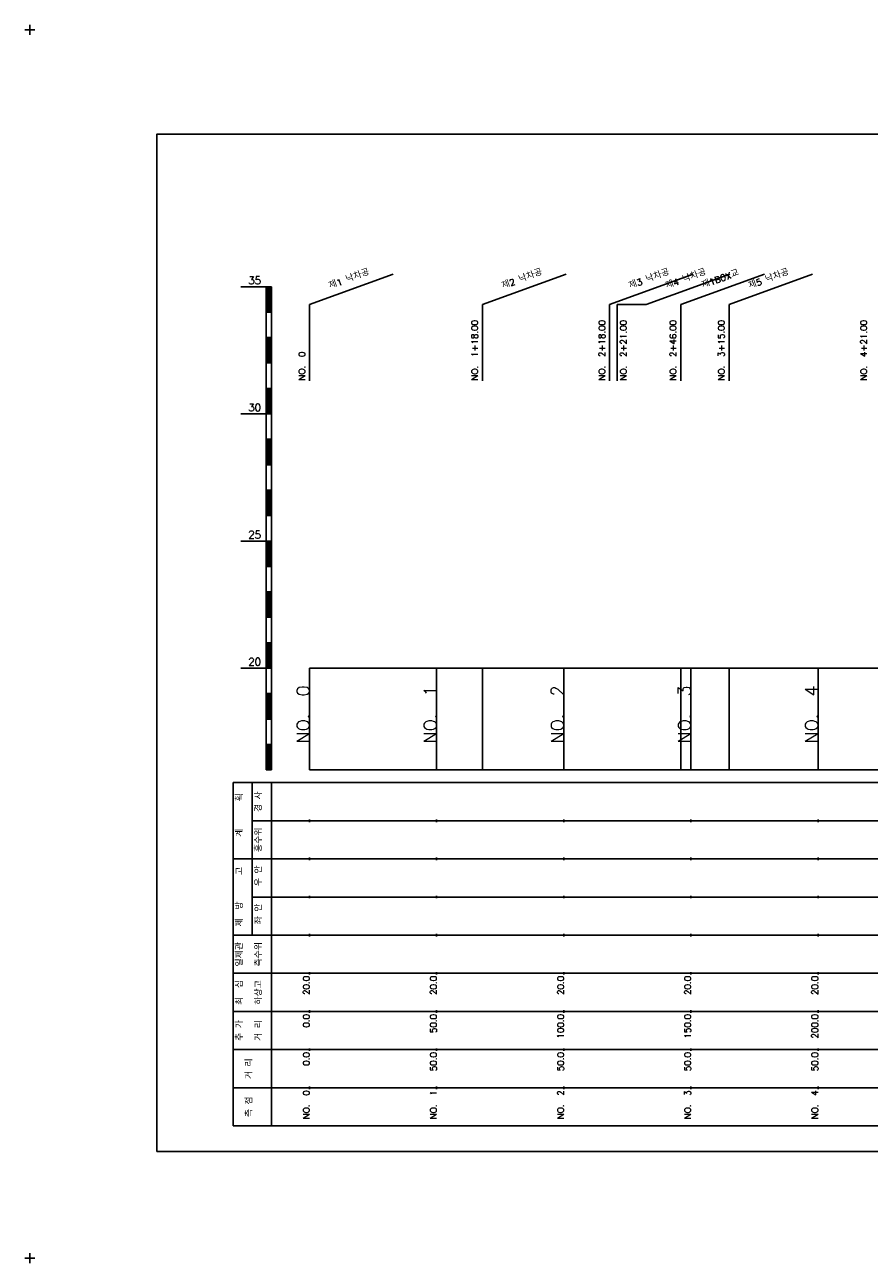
# Model space of a CAD drawing. Extents: x -2 to 685, y -2 to 1451.
# Tile 1 of 6: x -2 to 330, y -2 to 485. Entities that reach past the tile are written whole.
import ezdxf
from ezdxf.enums import TextEntityAlignment as Align

# ---------------------------------------------------------------- set-up
doc = ezdxf.new("R2010")
doc.units = 0
doc.header["$LTSCALE"] = 5
for name, color, linetype in [('BOX', 5, 'CONTINUOUS'), ('DT1', 3, 'CONTINUOUS'), ('LT1', 4, 'CONTINUOUS'), ('ST1', 7, 'CONTINUOUS')]:
    doc.layers.add(name, color=color, linetype=linetype)
doc.styles.add('GHS', font='ROMANS.shx', dxfattribs={"bigfont": 'GHS.shx'})

msp = doc.modelspace()

# ---------------------------------------------------------------- linework, layer by layer
at = {"layer": 'BOX'}
msp.add_lwpolyline([(50, 42), (650, 42), (650, 442), (50, 442), (50, 42)], dxfattribs=at)
at = {"layer": 'DT1', "linetype": 'CONTINUOUS'}
msp.add_line((231, 375), (242.43, 375), dxfattribs=at)
at = {"layer": 'LT1', "linetype": 'CONTINUOUS'}
for p, q in [((110, 375), (142.89, 386.97)), ((178, 375), (210.89, 386.97)), ((228, 375), (260.89, 386.97)), ((242.43, 375), (275.32, 386.97)), ((256, 375), (288.89, 386.97)), ((275, 375), (307.89, 386.97)), ((110, 345), (110, 375)), ((178, 345), (178, 375)), ((228, 345), (228, 375)), ((231, 345), (231, 375)), ((256, 345), (256, 375)), ((275, 345), (275, 375))]:
    msp.add_line(p, q, dxfattribs=at)
at = {"layer": 'LT1'}
for p, q in [((83, 382), (93, 382)), ((93, 192), (93, 382)), ((93, 382), (95, 382)), ((93.5, 381.8), (93.5, 372.2)), ((94, 381.8), (94, 372.2)), ((94.5, 381.8), (94.5, 372.2)), ((95, 192), (95, 382)), ((93, 372), (95, 372)), ((93, 362), (95, 362)), ((93.5, 361.8), (93.5, 352.2)), ((94, 361.8), (94, 352.2)), ((94.5, 361.8), (94.5, 352.2)), ((93, 352), (95, 352)), ((93, 342), (95, 342)), ((93.5, 341.8), (93.5, 332.2)), ((94, 341.8), (94, 332.2)), ((94.5, 341.8), (94.5, 332.2)), ((83, 332), (93, 332)), ((93, 332), (95, 332)), ((93, 322), (95, 322)), ((93.5, 321.8), (93.5, 312.2)), ((94, 321.8), (94, 312.2)), ((94.5, 321.8), (94.5, 312.2)), ((93, 312), (95, 312)), ((93, 302), (95, 302)), ((93.5, 301.8), (93.5, 292.2)), ((94, 301.8), (94, 292.2)), ((94.5, 301.8), (94.5, 292.2)), ((93, 292), (95, 292)), ((83, 282), (93, 282)), ((93, 282), (95, 282)), ((93.5, 281.8), (93.5, 272.2)), ((94, 281.8), (94, 272.2)), ((94.5, 281.8), (94.5, 272.2)), ((93, 272), (95, 272)), ((93, 262), (95, 262)), ((93.5, 261.8), (93.5, 252.2)), ((94, 261.8), (94, 252.2)), ((94.5, 261.8), (94.5, 252.2)), ((93, 252), (95, 252)), ((93, 242), (95, 242)), ((93.5, 241.8), (93.5, 232.2)), ((94, 241.8), (94, 232.2)), ((94.5, 241.8), (94.5, 232.2)), ((83, 232), (93, 232)), ((93, 232), (95, 232)), ((110, 192), (110, 232)), ((160, 192), (160, 232)), ((178, 192), (178, 232)), ((210, 192), (210, 232)), ((256, 192), (256, 232)), ((260, 192), (260, 232)), ((275, 192), (275, 232)), ((310, 192), (310, 232)), ((110, 225.69), (110, 226.69)), ((160, 225.69), (160, 226.69)), ((210, 225.69), (210, 226.69)), ((260, 225.69), (260, 226.69)), ((310, 225.69), (310, 226.69)), ((93, 222), (95, 222)), ((93.5, 221.8), (93.5, 212.2)), ((94, 221.8), (94, 212.2)), ((94.5, 221.8), (94.5, 212.2)), ((93, 212), (95, 212)), ((93, 202), (95, 202)), ((93.5, 201.8), (93.5, 192.2)), ((94, 201.8), (94, 192.2)), ((94.5, 201.8), (94.5, 192.2)), ((93, 192), (95, 192)), ((110, 192), (610, 192)), ((110, 171.5), (110, 172.5)), ((160, 171.5), (160, 172.5)), ((210, 171.5), (210, 172.5)), ((260, 171.5), (260, 172.5)), ((310, 171.5), (310, 172.5)), ((110, 156.5), (110, 157.5)), ((160, 156.5), (160, 157.5)), ((210, 156.5), (210, 157.5)), ((260, 156.5), (260, 157.5)), ((310, 156.5), (310, 157.5)), ((110, 141.5), (110, 142.5)), ((160, 141.5), (160, 142.5)), ((210, 141.5), (210, 142.5)), ((260, 141.5), (260, 142.5)), ((310, 141.5), (310, 142.5)), ((110, 126.5), (110, 127.5)), ((160, 126.5), (160, 127.5)), ((210, 126.5), (210, 127.5)), ((260, 126.5), (260, 127.5)), ((310, 126.5), (310, 127.5)), ((110, 111.5), (110, 112.5)), ((160, 111.5), (160, 112.5)), ((210, 111.5), (210, 112.5)), ((260, 111.5), (260, 112.5)), ((310, 111.5), (310, 112.5)), ((110, 96.5), (110, 97.5)), ((160, 96.5), (160, 97.5)), ((210, 96.5), (210, 97.5)), ((260, 96.5), (260, 97.5)), ((310, 96.5), (310, 97.5)), ((110, 81.5), (110, 82.5)), ((160, 81.5), (160, 82.5)), ((210, 81.5), (210, 82.5)), ((260, 81.5), (260, 82.5)), ((310, 81.5), (310, 82.5)), ((110, 66.5), (110, 67.5)), ((160, 66.5), (160, 67.5)), ((210, 66.5), (210, 67.5)), ((260, 66.5), (260, 67.5)), ((310, 66.5), (310, 67.5))]:
    msp.add_line(p, q, dxfattribs=at)
msp.add_lwpolyline([(110, 232), (160, 232), (210, 232), (260, 232), (310, 232), (360, 232), (410, 232), (460, 232), (510, 232), (560, 232), (610, 232)], dxfattribs=at)
at = {"layer": 'ST1'}
for p, q in [((-2, 483), (2, 483)), ((0, 481), (0, 485)), ((80, 52), (80, 187)), ((80, 187), (623, 187)), ((87.5, 157), (87.5, 187)), ((95, 52), (95, 187)), ((87.5, 172), (623, 172)), ((80, 157), (623, 157)), ((87.5, 127), (87.5, 157)), ((87.5, 142), (623, 142)), ((80, 127), (623, 127)), ((80, 112), (623, 112)), ((80, 97), (623, 97)), ((80, 82), (623, 82)), ((80, 67), (623, 67)), ((80, 52), (623, 52)), ((-2, 0), (2, 0)), ((0, -2), (0, 2))]:
    msp.add_line(p, q, dxfattribs=at)

# ---------------------------------------------------------------- texts
at = {"layer": 'DT1', "style": 'GHS'}
for s, p in [('35', (91, 383)), ('30', (91, 333)), ('25', (91, 283)), ('20', (91, 233))]:
    msp.add_text(s, height=3, dxfattribs=at).set_placement(p, align=Align.RIGHT)
at = {"layer": 'DT1', "linetype": 'CONTINUOUS', "style": 'GHS'}
for s, rotation, p in [('제1 낙차공', 20, (126, 383.99)), ('제2 낙차공', 20, (194, 383.99)), ('제3 낙차공', 20, (244, 383.99)), ('제4 낙차공', 20, (258.43, 383.99)), ('제1BOX교', 20, (272, 383.99)), ('제5 낙차공', 20, (291, 383.99)), ('  획', 90, (83.75, 179.5)), ('경 사', 90, (91.25, 179.5)), ('   계', 90, (83.75, 164.5)), ('홍수위', 90, (91.25, 164.5)), ('   고', 90, (83.75, 149.5)), (' 우 안', 90, (91.25, 149.5)), (' 제  방', 90, (83.75, 134.5)), (' 좌 안', 90, (91.25, 134.5)), ('일제관', 90, (83.75, 119.5)), ('측수위', 90, (91.25, 119.5)), ('최  심', 90, (83.75, 104.5)), ('하상고', 90, (91.25, 104.5)), ('추 가', 90, (83.75, 89.5)), ('거 리', 90, (91.25, 89.5)), ('거 리', 90, (87.5, 74.5)), ('측 점', 90, (87.5, 59.5))]:
    msp.add_text(s, height=2.5, rotation=rotation, dxfattribs=at).set_placement(p, align=Align.CENTER)
for s, p in [('NO.  1+18.00', (176.25, 345.12)), ('NO.  2+18.00', (226.25, 345.12)), ('NO.  2+21.00', (234.72, 345.12)), ('NO.  2+46.00', (254.25, 345.12)), ('NO.  3+15.00', (273.25, 345.12)), ('NO.  4+21.00', (329.25, 345.12)), ('NO.  0 ', (108.25, 345.12))]:
    msp.add_text(s, height=2.5, rotation=90, dxfattribs=at).set_placement(p)
at = {"layer": 'DT1', "style": 'GHS'}
for s, height, p in [('NO.  0', 5, (110, 225.19)), ('NO.  1', 5, (160, 225.19)), ('NO.  2', 5, (210, 225.19)), ('NO.  3', 5, (260, 225.19)), ('NO.  4', 5, (310, 225.19)), (' 20.0', 2.5, (110, 111)), (' 20.0', 2.5, (160, 111)), (' 20.0', 2.5, (210, 111)), (' 20.0', 2.5, (260, 111)), (' 20.0', 2.5, (310, 111)), ('     0.0', 2.5, (110, 96)), ('    50.0', 2.5, (160, 96)), ('   100.0', 2.5, (210, 96)), ('   150.0', 2.5, (260, 96)), ('   200.0', 2.5, (310, 96)), ('   0.0', 2.5, (110, 81)), ('  50.0', 2.5, (160, 81)), ('  50.0', 2.5, (210, 81)), ('  50.0', 2.5, (260, 81)), ('  50.0', 2.5, (310, 81)), ('NO.  0', 2.5, (110, 66)), ('NO.  1', 2.5, (160, 66)), ('NO.  2', 2.5, (210, 66)), ('NO.  3', 2.5, (260, 66)), ('NO.  4', 2.5, (310, 66))]:
    msp.add_text(s, height=height, rotation=90, dxfattribs=at).set_placement(p, align=Align.RIGHT)

doc.saveas('drawing.dxf')
